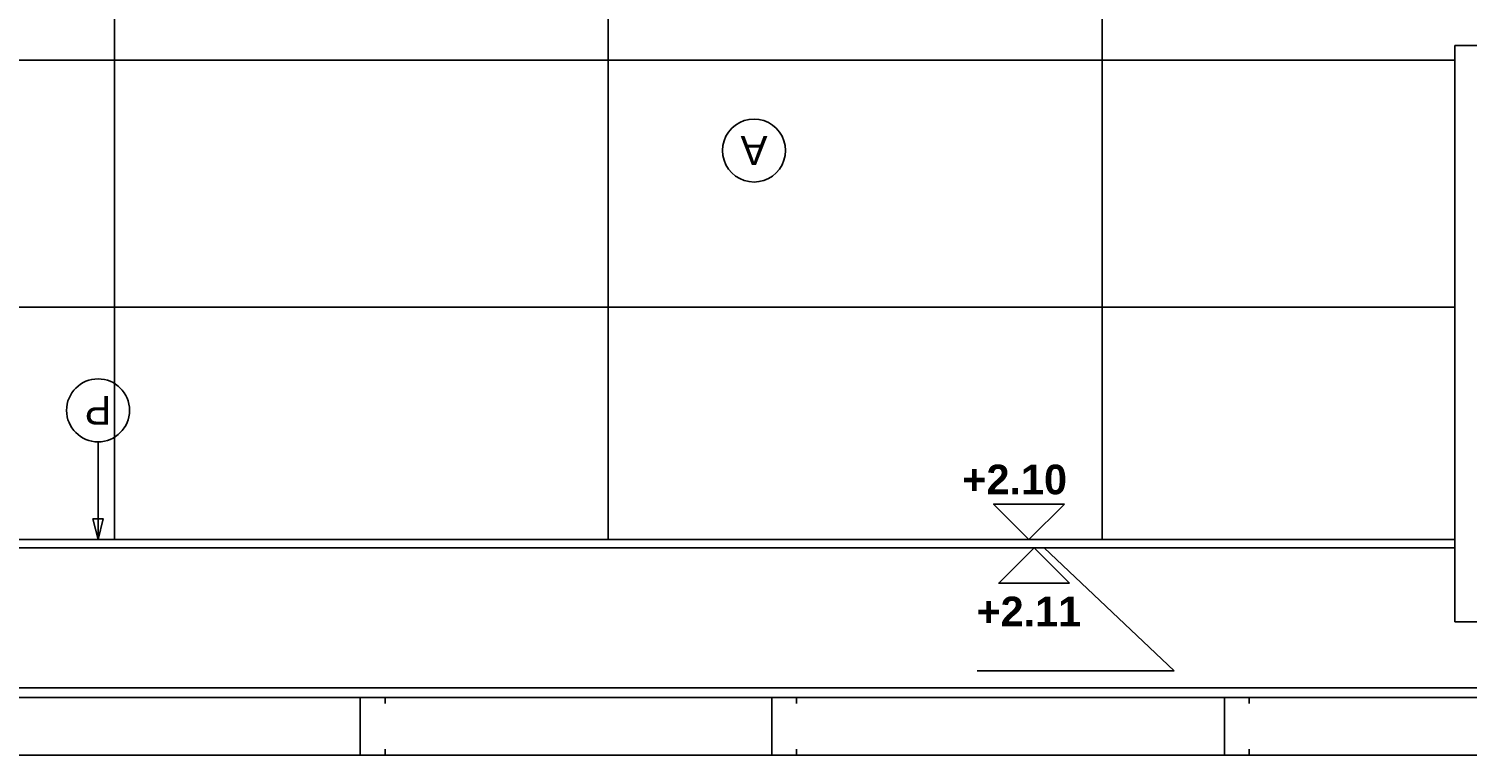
# Model space of a CAD drawing. Header units: millimetres. Extents: x -989 to -850, y -581 to -509.
# Tile 5 of 52: x -960.815 to -959.068, y -580.842 to -579.959. Entities that reach past the tile are written whole.
import ezdxf
from ezdxf.enums import TextEntityAlignment as Align

# ---------------------------------------------------------------- set-up
doc = ezdxf.new("R2010")
doc.units = ezdxf.units.MM
doc.header["$LTSCALE"] = 0.2
doc.set_wipeout_variables(frame=1)
for name, color, linetype in [('A-ALBA-0', 253, 'Continuous'), ('A-ALBA-0 @ 20', 253, 'Continuous'), ('A-ALBA-1', 1, 'Continuous'), ('A-ALBA-4', 6, 'Continuous'), ('A-ANNO-NIV', 2, 'Continuous'), ('A-ANOT-NIVL @ 20', 2, 'Continuous')]:
    doc.layers.add(name, color=color, linetype=linetype)
doc.styles.add('BIS-ANOT', font='swiss.ttf')
doc.styles.add('BIS-COTA', font='swissb.ttf')
doc.styles.add('E5-100', font='micross.ttf')
doc.dimstyles.new('BIS-COTA-NIVE', dxfattribs={"dimscale": 1.8, "dimtxt": 0.0018, "dimasz": 0.0015, "dimexe": 0, "dimexo": 0, "dimgap": 0.0027, "dimtad": 2, "dimtih": 1, "dimtoh": 1, "dimzin": 1, "dimdsep": 46, "dimtxsty": 'BIS-COTA', "dimblk1": 'MARK1', "dimblk2": 'MARK2', "dimsah": 1, "dimcen": 0.0015, "dimclrd": 1, "dimclre": 1, "dimaunit": 1, "dimadec": 0, "dimazin": 0, "dimtfac": 1, "dimtix": 1, "dimtofl": 0, "dimtmove": 2, "dimatfit": 3, "dimldrblk": 'MARK1', "dimfxl": 1, "dimtolj": 1, "dimarcsym": 0})

# ---------------------------------------------------------------- blocks, each defined once
blk = doc.blocks.new('*U61')
blk.add_lwpolyline([(0, 0.007846), (0.000312, 0.006596), (-0.000313, 0.006596)], close=True)
blk.add_wipeout([(0, -0.001913), (0.000299, -0.00189), (0.000591, -0.00182), (0.000869, -0.001705), (0.001125, -0.001548), (0.001353, -0.001353), (0.001548, -0.001125), (0.001705, -0.000869), (0.00182, -0.000591), (0.00189, -0.000299), (0.001913, 0), (0.00189, 0.000299), (0.00182, 0.000591), (0.001705, 0.000869), (0.001548, 0.001125), (0.001353, 0.001353), (0.001125, 0.001548), (0.000869, 0.001705), (0.000591, 0.00182), (0.000299, 0.00189), (0, 0.001913), (-0.000299, 0.00189), (-0.000591, 0.00182), (-0.000869, 0.001705), (-0.001125, 0.001548), (-0.001353, 0.001353), (-0.001548, 0.001125), (-0.001705, 0.000869), (-0.00182, 0.000591), (-0.00189, 0.000299), (-0.001913, 0), (-0.00189, -0.000299), (-0.00182, -0.000591), (-0.001705, -0.000869), (-0.001548, -0.001125), (-0.001353, -0.001353), (-0.001125, -0.001548), (-0.000869, -0.001705), (-0.000591, -0.00182), (-0.000299, -0.00189)])
at = {"linetype": 'Continuous'}
blk.add_line((0, 0.007846), (0, 0.001913), dxfattribs=at)
blk.add_circle((0, 0), 0.001913)
at = {"color": 1, "linetype": 'Continuous', "style": 'E5-100'}
blk.add_attdef('LETRA', text='', height=0.00175, dxfattribs=at).set_placement((0, 0), align=Align.MIDDLE_CENTER)
blk = doc.blocks.new('*U539')
blk.add_wipeout([(0, 0), (0.002148, -0.002148), (-0.002148, -0.002148)])
at = {"color": 0, "linetype": 'Continuous'}
blk.add_line((-0.004296, 0), (0.002148, 0), dxfattribs=at)
at = {"color": 0, "linetype": 'Continuous', "ltscale": 5}
blk.add_lwpolyline([(-0.002148, -0.002148), (0.002148, -0.002148), (0, 0), (-0.002148, -0.002148)], dxfattribs=at)
blk = doc.blocks.new('*D601')
at = {"layer": 'A-ANNO-NIV', "color": 1, "lineweight": -2, "transparency": 16777216}
for p, q in [((-959.5217, -580.5898), (-959.5817, -580.5898)), ((-959.5817, -580.5898), (-959.4235, -580.7392)), ((-959.4235, -580.7392), (-959.6632, -580.7392))]:
    blk.add_line(p, q, dxfattribs=at)
at = {"layer": 'Defpoints', "color": 0, "transparency": 16777216}
for p in [(-963.8326, -578.4798), (-959.5217, -580.5898), (-959.4835, -580.7392)]:
    blk.add_point(p, dxfattribs=at)
at = {"layer": 'A-ANNO-NIV', "color": 0, "transparency": 16777216, "insert": (-959.6003, -580.6672), "char_height": 0.036, "attachment_point": 5, "style": 'BIS-COTA'}
blk.add_mtext('\\A1;+2.11', dxfattribs=at)
blk = doc.blocks.new('MARK1')
at = {"color": 0}
for p, q in [((1, 0), (-1, 0)), ((0, 1.5), (0, -1.5))]:
    blk.add_line(p, q, dxfattribs=at)
blk.add_lwpolyline([(0.5, 0.5), (-0.5, -0.5)], dxfattribs=at)
blk = doc.blocks.new('MARK2')
at = {"color": 0}
for p, q in [((1, 0), (-1, 0)), ((0, 1.5), (0, -1.5))]:
    blk.add_line(p, q, dxfattribs=at)
blk.add_lwpolyline([(0.5, 0.5), (-0.5, -0.5)], dxfattribs=at)
blk = doc.blocks.new('*D602')
at = {"layer": 'A-ANNO-NIV', "color": 1, "lineweight": -2, "transparency": 16777216}
for p, q in [((-959.4369, -580.5796), (-959.6841, -580.5796)), ((-959.5879, -580.5798), (-959.4369, -580.5796)), ((-959.5279, -580.5798), (-959.5879, -580.5798))]:
    blk.add_line(p, q, dxfattribs=at)
at = {"layer": 'Defpoints', "color": 0, "transparency": 16777216}
for p in [(-963.8326, -578.4798), (-959.5279, -580.5798), (-959.4969, -580.5796)]:
    blk.add_point(p, dxfattribs=at)
at = {"layer": 'A-ANNO-NIV', "color": 0, "transparency": 16777216, "insert": (-959.6175, -580.5071), "char_height": 0.036, "attachment_point": 5, "style": 'BIS-COTA'}
blk.add_mtext('\\A1;+2.10', dxfattribs=at)
blk = doc.blocks.new('*D603')
at = {"layer": 'A-ALBA-0', "color": 1, "lineweight": -2, "transparency": 16777216}
for p, q in [((-958.3058, -579.9815), (-958.5531, -579.9815)), ((-958.3967, -579.9798), (-958.4567, -579.9798)), ((-958.4567, -579.9798), (-958.3058, -579.9815))]:
    blk.add_line(p, q, dxfattribs=at)
at = {"layer": 'Defpoints', "color": 0, "transparency": 16777216}
for p in [(-964.1326, -578.4798), (-958.3967, -579.9798), (-958.3658, -579.9815)]:
    blk.add_point(p, dxfattribs=at)
at = {"layer": 'A-ALBA-0', "color": 0, "transparency": 16777216, "insert": (-958.4865, -579.909), "char_height": 0.036, "attachment_point": 5, "style": 'BIS-COTA'}
blk.add_mtext('\\A1;+1.50', dxfattribs=at)
blk = doc.blocks.new('*D607')
at = {"layer": 'A-ANNO-NIV', "color": 1, "lineweight": -2, "transparency": 16777216}
for p, q in [((-956.8723, -580.5898), (-956.9323, -580.5898)), ((-956.9323, -580.5898), (-956.7872, -580.7389)), ((-956.7872, -580.7389), (-957.0269, -580.7389))]:
    blk.add_line(p, q, dxfattribs=at)
at = {"layer": 'Defpoints', "color": 0, "transparency": 16777216}
for p in [(-963.2989, -578.4798), (-956.8723, -580.5898), (-956.8472, -580.7389)]:
    blk.add_point(p, dxfattribs=at)
at = {"layer": 'A-ANNO-NIV', "color": 0, "transparency": 16777216, "insert": (-956.964, -580.6669), "char_height": 0.036, "attachment_point": 5, "style": 'BIS-COTA'}
blk.add_mtext('\\A1;+2.11', dxfattribs=at)
blk = doc.blocks.new('A-ANNO-NOM-2')
blk.add_wipeout([(0, -0.001913), (0.000299, -0.00189), (0.000591, -0.00182), (0.000869, -0.001705), (0.001125, -0.001548), (0.001353, -0.001353), (0.001548, -0.001125), (0.001705, -0.000869), (0.00182, -0.000591), (0.00189, -0.000299), (0.001913, 0), (0.00189, 0.000299), (0.00182, 0.000591), (0.001705, 0.000869), (0.001548, 0.001125), (0.001353, 0.001353), (0.001125, 0.001548), (0.000869, 0.001705), (0.000591, 0.00182), (0.000299, 0.00189), (0, 0.001913), (-0.000299, 0.00189), (-0.000591, 0.00182), (-0.000869, 0.001705), (-0.001125, 0.001548), (-0.001353, 0.001353), (-0.001548, 0.001125), (-0.001705, 0.000869), (-0.00182, 0.000591), (-0.00189, 0.000299), (-0.001913, 0), (-0.00189, -0.000299), (-0.00182, -0.000591), (-0.001705, -0.000869), (-0.001548, -0.001125), (-0.001353, -0.001353), (-0.001125, -0.001548), (-0.000869, -0.001705), (-0.000591, -0.00182), (-0.000299, -0.00189)])
blk.add_lwpolyline([(0, -0.001913), (0.000299, -0.00189), (0.000591, -0.00182), (0.000869, -0.001705), (0.001125, -0.001548), (0.001353, -0.001353), (0.001548, -0.001125), (0.001705, -0.000869), (0.00182, -0.000591), (0.00189, -0.000299), (0.001913, 0), (0.00189, 0.000299), (0.00182, 0.000591), (0.001705, 0.000869), (0.001548, 0.001125), (0.001353, 0.001353), (0.001125, 0.001548), (0.000869, 0.001705), (0.000591, 0.00182), (0.000299, 0.00189), (0, 0.001913), (-0.000299, 0.00189), (-0.000591, 0.00182), (-0.000869, 0.001705), (-0.001125, 0.001548), (-0.001353, 0.001353), (-0.001548, 0.001125), (-0.001705, 0.000869), (-0.00182, 0.000591), (-0.00189, 0.000299), (-0.001913, 0), (-0.00189, -0.000299), (-0.00182, -0.000591), (-0.001705, -0.000869), (-0.001548, -0.001125), (-0.001353, -0.001353), (-0.001125, -0.001548), (-0.000869, -0.001705), (-0.000591, -0.00182), (-0.000299, -0.00189)], close=True)
at = {"color": 1, "linetype": 'Continuous', "style": 'E5-100'}
blk.add_attdef('LETRA', text='', height=0.00175, dxfattribs=at).set_placement((0, 0), align=Align.MIDDLE_CENTER)

msp = doc.modelspace()

# ---------------------------------------------------------------- linework, layer by layer
at = {"color": 6, "ltscale": 0.01}
for points in [[(-960.3826, -580.8346), (-960.3826, -580.8418), (-960.4126, -580.8418), (-960.4126, -580.7718), (-960.3826, -580.7718), (-960.3826, -580.779)], [(-959.8826, -580.8346), (-959.8826, -580.8418), (-959.9126, -580.8418), (-959.9126, -580.7718), (-959.8826, -580.7718), (-959.8826, -580.779)], [(-959.3326, -580.8346), (-959.3326, -580.8418), (-959.3626, -580.8418), (-959.3626, -580.7718), (-959.3326, -580.7718), (-959.3326, -580.779)]]:
    msp.add_lwpolyline(points, dxfattribs=at)
at = {"layer": 'A-ALBA-0'}
msp.add_lwpolyline([(-959.0826, -580.6798), (-957.8826, -580.6798), (-957.8826, -579.9798), (-959.0826, -579.9798)], close=True, dxfattribs=at)
at = {"layer": 'A-ALBA-1'}
msp.add_line((-959.0826, -580.5898), (-963.8326, -580.5898), dxfattribs=at)
msp.add_lwpolyline([(-959.0826, -580.5798), (-963.8326, -580.5798), (-963.8326, -578.4798)], dxfattribs=at)
at = {"layer": 'A-ALBA-4'}
for p, q in [((-956.7326, -580.7598), (-963.8326, -580.7598)), ((-956.7326, -580.7718), (-963.8326, -580.7718))]:
    msp.add_line(p, q, dxfattribs=at)

# ---------------------------------------------------------------- dimensions: what is measured, and where the dimension line sits
at = {"layer": 'A-ALBA-0'}
dim = msp.add_ordinate_dim(feature_location=(-958.3967, -579.9798), offset=(0.0309, -0.0017), dtype=0, origin=(-964.1326, -578.4798), dimstyle='BIS-COTA-NIVE', override={"dimscale": 0, "dimpost": '+<>', "dimtix": 1, "dimtofl": 0, "dimtmove": 2, "dimatfit": 3}, dxfattribs=at)
dim.commit()
dim.dimension.update_dxf_attribs({"geometry": '*D603', "text_midpoint": (-958.4865, -579.909)})

# ---------------------------------------------------------------- next in the draw order: block references
at = {"layer": 'A-ALBA-0 @ 20'}
ref = msp.add_blockref('*U61', (-960.7313, -580.4229), dxfattribs=dict(at, xscale=-20, yscale=20, zscale=20, rotation=180))
ref.add_attrib('LETRA', 'P', dxfattribs={"layer": '0', "color": 1, "linetype": 'Continuous', "height": 0.035, "rotation": 180, "style": 'E5-100'}).set_placement((-960.7313, -580.4229), align=Align.MIDDLE_CENTER)
at = {"layer": 'A-ANOT-NIVL @ 20', "yscale": 20, "zscale": 20}
for p, xscale, rotation in [((-959.6001, -580.5798), 20, 180.0000000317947), ((-959.5939, -580.5898), -20, 359.9999999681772)]:
    msp.add_blockref('*U539', p, dxfattribs=dict(at, xscale=xscale, rotation=rotation))

# ---------------------------------------------------------------- next in the draw order: dimensions: what is measured, and where the dimension line sits
at = {"layer": 'A-ANNO-NIV'}
for feature_location, offset, origin, picture, middle in [((-959.5217, -580.5898), (0.0382, -0.1495), (-963.8326, -578.4798), '*D601', (-959.6003, -580.6672)), ((-959.5279, -580.5798), (0.031, 0.0002), (-963.8326, -578.4798), '*D602', (-959.6175, -580.5071)), ((-956.8723, -580.5898), (0.0251, -0.1491), (-963.2989, -578.4798), '*D607', (-956.964, -580.6669))]:
    dim = msp.add_ordinate_dim(feature_location=feature_location, offset=offset, dtype=0, origin=origin, dimstyle='BIS-COTA-NIVE', override={"dimscale": 0, "dimpost": '+<>', "dimtix": 1, "dimtofl": 0, "dimtmove": 2, "dimatfit": 3}, dxfattribs=at)
    dim.commit()
    dim.dimension.update_dxf_attribs({"geometry": picture, "text_midpoint": middle})

# ---------------------------------------------------------------- next in the draw order: block references
at = {"layer": 'A-ALBA-0 @ 20'}
ref = msp.add_blockref('A-ANNO-NOM-2', (-959.9342, -580.1073), dxfattribs=dict(at, xscale=-20, yscale=20, zscale=20, rotation=180))
ref.add_attrib('LETRA', 'A', dxfattribs={"layer": '0', "color": 1, "linetype": 'Continuous', "height": 0.035, "rotation": 180, "style": 'BIS-ANOT'}).set_placement((-959.9342, -580.1073), align=Align.MIDDLE_CENTER)

# ---------------------------------------------------------------- next in the draw order: hatches: boundary and pattern name
at = {"layer": 'A-ALBA-0'}
h = msp.add_hatch(dxfattribs=at)
h.set_pattern_fill('_USER', color=256, scale=0.6, angle=270, pattern_type=0)
h.set_pattern_definition([(270, (-958.31165, -609.6978), (0.6, -1e-13), [])])
h.paths.add_polyline_path([(-961.8826, -580.3898), (-963.8326, -580.3898), (-963.8326, -580.5798), (-958.8826, -580.5798), (-958.8826, -579.9798), (-957.3512, -579.9798), (-957.0327, -579.9798), (-956.7326, -579.9798), (-956.7326, -579.4298), (-957.3211, -579.4298), (-957.37, -579.4298), (-957.8373, -579.4298), (-957.8373, -579.3598), (-957.8373, -579.3608), (-957.8373, -578.5803), (-957.2946, -578.5793), (-957.2946, -578.5798), (-957.7673, -578.5798), (-957.7673, -578.4798), (-959.0046, -578.4798), (-959.0046, -578.6198), (-959.2046, -578.6198), (-959.1336, -579.4298), (-961.8836, -579.4298), (-961.8836, -578.6198), (-961.8136, -578.6198), (-961.8136, -578.4798), (-963.8326, -578.4798), (-963.8326, -579.4398), (-961.8826, -579.4398)])
h = msp.add_hatch(dxfattribs=at)
h.set_pattern_fill('_USER', color=256, scale=0.3, angle=180, pattern_type=0)
h.set_pattern_definition([(180, (-958.31165, -609.6978), (-7e-14, -0.3), [])])
h.paths.add_polyline_path([(-961.8836, -579.4298), (-961.8836, -578.6198), (-961.8136, -578.6198), (-961.8136, -578.4798), (-963.8326, -578.4798), (-963.8326, -579.4398), (-961.8826, -579.4398), (-961.8826, -580.3798), (-963.8326, -580.3798), (-963.8326, -580.5798), (-959.0826, -580.5798), (-959.0826, -579.9798), (-957.3826, -579.9798), (-957.0327, -579.9798), (-956.7326, -579.9798), (-956.7326, -579.4298), (-957.3326, -579.4298), (-957.3326, -579.3793), (-957.8373, -579.3803), (-957.8373, -578.5803), (-957.2946, -578.5793), (-957.2946, -578.5798), (-957.2949, -578.5798), (-957.2949, -578.4798), (-959.2046, -578.4798), (-959.2046, -578.6198), (-959.1336, -578.6198), (-959.1336, -579.4326)])

# ---------------------------------------------------------------- next in the draw order: linework, layer by layer
at = {"layer": 'A-ALBA-4'}
msp.add_lwpolyline([(-963.8326, -578.4798), (-956.7326, -578.4798), (-956.7326, -580.8418), (-963.8326, -580.8418)], close=True, dxfattribs=at)

doc.saveas('drawing.dxf')
